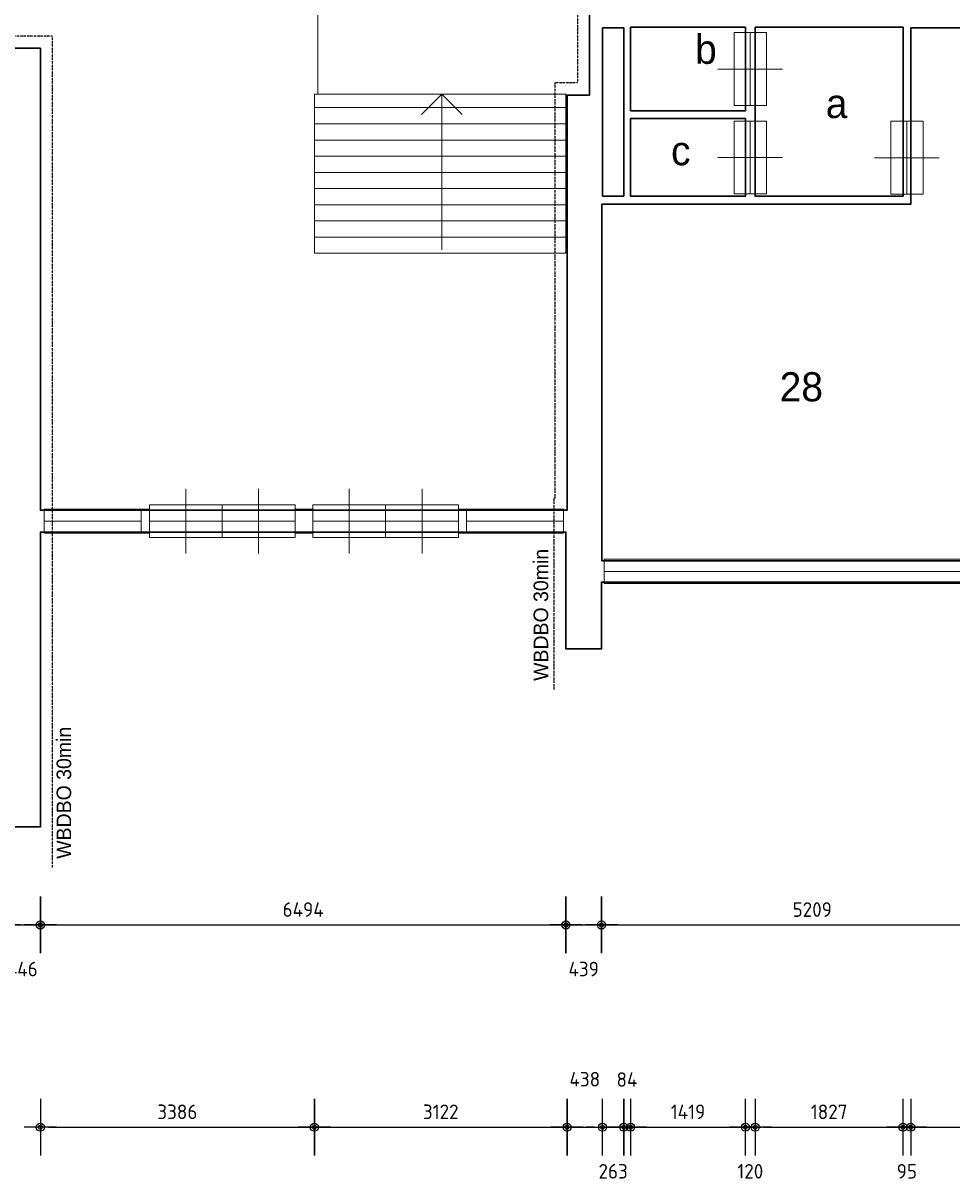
# Model space of a CAD drawing. Extents: x 362177 to 5000048, y 157834 to 733119.
# Tile 96 of 151: x 557040 to 568515, y 622897 to 637206. Entities that reach past the tile are written whole.
import ezdxf
from ezdxf.enums import TextEntityAlignment as Align

# ---------------------------------------------------------------- set-up
doc = ezdxf.new("R2010")
doc.units = 0
doc.linetypes.add('ACAD_ISO03W100', pattern=[30, 12, -18])
doc.layers.get('DEFPOINTS').update_dxf_attribs({"color": 255})
for name, color, linetype in [('A--M$1A-_F123-', 1, 'Continuous'), ('A--T$1A-_F123-_0_18MM', 1, 'Continuous'), ('X-L0_C_WBDBO', 7, 'Continuous')]:
    doc.layers.add(name, color=color, linetype=linetype)
for name, color, linetype, lineweight in [('schets', 1, 'Continuous', 0), ('X-L21_C_buitenwanden', 7, 'Continuous', 30), ('X-L24_C_trappen hellingen', 1, 'Continuous', 5), ('X-L28_C_eiland bouwlaag', 7, 'Continuous', 30), ('X-L31_C_buitenwandopening', 1, 'Continuous', 5), ('X-L32_C_binnenwandopeningen', 3, 'Continuous', 5), ('X-T22_C_ruimtelabel', 7, 'Continuous', 5)]:
    doc.layers.add(name, color=color, linetype=linetype, lineweight=lineweight)
doc.styles.add('ALFA-0_18', font='iso3098.shx', dxfattribs={"height": 180})
doc.dimstyles.new('ALFA-0_18', dxfattribs={"dimscale": 100, "dimtxt": 0.18, "dimasz": 1, "dimexe": 1.25, "dimexo": 0.625, "dimgap": 1, "dimtad": 1, "dimdec": 0, "dimzin": 0, "dimdsep": 46, "dimtxsty": 'ALFA-0_18', "dimblk": 'diminfradot', "dimblk1": 'diminfradot', "dimblk2": 'diminfradot', "dimsah": 1, "dimcen": 2.5, "dimse1": 1, "dimse2": 1, "dimclrd": 141, "dimclrt": 1, "dimadec": 0, "dimazin": 0, "dimtfac": 1, "dimtmove": 2, "dimatfit": 3, "dimldrblk": 'diminfrapyl', "dimfxl": 1, "dimtolj": 1, "dimtzin": 0, "dimarcsym": 0})

# ---------------------------------------------------------------- blocks, each defined once
blk = doc.blocks.new('204_20')
blk.add_lwpolyline([(0, 0.293), (10, 0.293), (10, -0.293), (0, -0.293)], close=True)
at = {"layer": 'schets', "color": 1, "linetype": 'Continuous', "lineweight": 0}
for p, q in [((0, -0.293), (0, 0.293)), ((10, -0.293), (10, 0.293)), ((0, 0), (10, 0))]:
    blk.add_line(p, q, dxfattribs=at)
blk = doc.blocks.new('202')
at = {"linetype": 'Continuous', "lineweight": 0}
for p, q in [((4.5, 0), (4.5, 4)), ((0, -2), (0, 2)), ((9, -2), (9, 2)), ((0, 0), (9, 0)), ((4.5, -4), (4.5, 0))]:
    blk.add_line(p, q, dxfattribs=at)
blk.add_lwpolyline([(0, 2), (9, 2), (9, -2), (0, -2)], close=True)
blk = doc.blocks.new('205_3')
blk.add_lwpolyline([(0, 2), (18, 2), (18, -2), (0, -2)], close=True)
at = {"layer": 'X-L31_C_buitenwandopening', "color": 1, "linetype": 'Continuous', "lineweight": 0}
for p, q in [((4.5, 0), (4.5, 4)), ((13.5, 0), (13.5, 4)), ((0, -2), (0, 2)), ((9, -2), (9, 2)), ((18, -2), (18, 2)), ((0, 0), (9, 0)), ((4.5, -4), (4.5, 0)), ((9, 0), (18, 0)), ((13.5, -4), (13.5, 0))]:
    blk.add_line(p, q, dxfattribs=at)
blk = doc.blocks.new('205_4')
blk.add_lwpolyline([(0, 2), (18, 2), (18, -2), (0, -2)], close=True)
at = {"layer": 'X-L31_C_buitenwandopening', "color": 1, "linetype": 'Continuous', "lineweight": 0}
for p, q in [((4.5, 0), (4.5, 4)), ((13.5, 0), (13.5, 4)), ((0, -2), (0, 2)), ((9, -2), (9, 2)), ((18, -2), (18, 2)), ((0, 0), (9, 0)), ((4.5, -4), (4.5, 0)), ((9, 0), (18, 0)), ((13.5, -4), (13.5, 0))]:
    blk.add_line(p, q, dxfattribs=at)
blk = doc.blocks.new('204_25')
at = {"layer": 'X-L31_C_buitenwandopening', "color": 1, "linetype": 'Continuous', "lineweight": 0}
for p, q in [((0, -1.25), (0, 1.25)), ((10, -1.25), (10, 1.25)), ((0, 0), (10, 0))]:
    blk.add_line(p, q, dxfattribs=at)
blk = doc.blocks.new('204_26')
at = {"layer": 'X-L31_C_buitenwandopening', "color": 1, "linetype": 'Continuous', "lineweight": 0}
for p, q in [((0, -1.25), (0, 1.25)), ((10, -1.25), (10, 1.25)), ((0, 0), (10, 0))]:
    blk.add_line(p, q, dxfattribs=at)
blk = doc.blocks.new('DEUR_1')
for points in [[(13, -1.5), (0, -1.5), (0, 1.5), (13, 1.5)], [(31, 1.5), (33.19, 1.5)], [(51.19, 1.5), (64.19, 1.5), (64.19, -1.5), (51.19, -1.5)], [(33.19, -1.5), (31, -1.5)]]:
    blk.add_lwpolyline(points)
at = {"layer": 'X-L31_C_buitenwandopening', "color": 1, "linetype": 'Continuous', "lineweight": 0}
blk.add_line((14.62, 0), (28.19, 0), dxfattribs=at)
for name, p in [('205_3', (13, 0)), ('205_4', (33.19, 0))]:
    blk.add_blockref(name, p, dxfattribs=at)
at = {"layer": 'X-L31_C_buitenwandopening', "color": 1, "linetype": 'Continuous', "lineweight": 0, "xscale": 1.200001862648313, "yscale": 1.200001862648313, "zscale": 1.200001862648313}
for name, p in [('204_25', (0, 0)), ('204_26', (52.19, 0))]:
    blk.add_blockref(name, p, dxfattribs=at)
blk = doc.blocks.new('diminfradot')
at = {"color": 0}
for p, q in [((0, -3.5), (0, 3.5)), ((-2, 0), (2, 0))]:
    blk.add_line(p, q, dxfattribs=at)
for radius in [0.5, 0.25]:
    blk.add_circle((0, 0), radius, dxfattribs=at)
blk = doc.blocks.new('*D562')
at = {"layer": 'A--M$1A-_F123-', "color": 141, "lineweight": -2, "transparency": 16777216}
blk.add_line((556907, 626060), (557153, 626060), dxfattribs=at)
at = {"layer": 'DEFPOINTS', "color": 0, "transparency": 16777216}
for p in [(556807, 628092), (557253, 627272), (557253, 626060)]:
    blk.add_point(p, dxfattribs=at)
at = {"layer": 'A--M$1A-_F123-', "color": 141, "lineweight": -2, "transparency": 16777216, "xscale": 100, "yscale": 100, "zscale": 100, "rotation": 180}
blk.add_blockref('diminfradot', (556807, 626060), dxfattribs=at)
at = {"layer": 'A--M$1A-_F123-', "color": 141, "lineweight": -2, "transparency": 16777216, "xscale": 100, "yscale": 100, "zscale": 100}
blk.add_blockref('diminfradot', (557253, 626060), dxfattribs=at)
at = {"layer": 'A--M$1A-_F123-', "color": 1, "transparency": 16777216, "insert": (557030, 625515), "char_height": 180, "attachment_point": 5, "style": 'ALFA-0_18'}
blk.add_mtext('\\A1;446', dxfattribs=at)
blk = doc.blocks.new('diminfrapyl')
at = {"color": 0}
blk.add_solid([(0, 0), (-4, 0.7), (-4, -0.7)], dxfattribs=at)
blk = doc.blocks.new('*D563')
at = {"layer": 'A--M$1A-_F123-', "color": 141, "lineweight": -2, "transparency": 16777216}
blk.add_line((557353, 626060), (563647, 626060), dxfattribs=at)
at = {"layer": 'DEFPOINTS', "color": 0, "transparency": 16777216}
for p in [(563747, 629471), (557253, 627272), (563747, 626060)]:
    blk.add_point(p, dxfattribs=at)
at = {"layer": 'A--M$1A-_F123-', "color": 141, "lineweight": -2, "transparency": 16777216, "xscale": 100, "yscale": 100, "zscale": 100, "rotation": 180}
blk.add_blockref('diminfradot', (557253, 626060), dxfattribs=at)
at = {"layer": 'A--M$1A-_F123-', "color": 141, "lineweight": -2, "transparency": 16777216, "xscale": 100, "yscale": 100, "zscale": 100}
blk.add_blockref('diminfradot', (563747, 626060), dxfattribs=at)
at = {"layer": 'A--M$1A-_F123-', "color": 1, "transparency": 16777216, "insert": (560500, 626250), "char_height": 180, "attachment_point": 5, "style": 'ALFA-0_18'}
blk.add_mtext('\\A1;6494', dxfattribs=at)
blk = doc.blocks.new('*D564')
at = {"layer": 'A--M$1A-_F123-', "color": 141, "lineweight": -2, "transparency": 16777216}
blk.add_line((563847, 626060), (564086, 626060), dxfattribs=at)
at = {"layer": 'DEFPOINTS', "color": 0, "transparency": 16777216}
for p in [(564186, 630297), (563747, 629471), (564186, 626060)]:
    blk.add_point(p, dxfattribs=at)
at = {"layer": 'A--M$1A-_F123-', "color": 141, "lineweight": -2, "transparency": 16777216, "xscale": 100, "yscale": 100, "zscale": 100, "rotation": 180}
blk.add_blockref('diminfradot', (563747, 626060), dxfattribs=at)
at = {"layer": 'A--M$1A-_F123-', "color": 141, "lineweight": -2, "transparency": 16777216, "xscale": 100, "yscale": 100, "zscale": 100}
blk.add_blockref('diminfradot', (564186, 626060), dxfattribs=at)
at = {"layer": 'A--M$1A-_F123-', "color": 1, "transparency": 16777216, "insert": (563966.5, 625515), "char_height": 180, "attachment_point": 5, "style": 'ALFA-0_18'}
blk.add_mtext('\\A1;439', dxfattribs=at)
blk = doc.blocks.new('*D565')
at = {"layer": 'A--M$1A-_F123-', "color": 141, "lineweight": -2, "transparency": 16777216}
blk.add_line((564286, 626060), (569295, 626060), dxfattribs=at)
at = {"layer": 'DEFPOINTS', "color": 0, "transparency": 16777216}
for p in [(569395, 630562), (564186, 630297), (569395, 626060)]:
    blk.add_point(p, dxfattribs=at)
at = {"layer": 'A--M$1A-_F123-', "color": 141, "lineweight": -2, "transparency": 16777216, "xscale": 100, "yscale": 100, "zscale": 100, "rotation": 180}
blk.add_blockref('diminfradot', (564186, 626060), dxfattribs=at)
at = {"layer": 'A--M$1A-_F123-', "color": 141, "lineweight": -2, "transparency": 16777216, "xscale": 100, "yscale": 100, "zscale": 100}
blk.add_blockref('diminfradot', (569395, 626060), dxfattribs=at)
at = {"layer": 'A--M$1A-_F123-', "color": 1, "transparency": 16777216, "insert": (566790.5, 626250), "char_height": 180, "attachment_point": 5, "style": 'ALFA-0_18'}
blk.add_mtext('\\A1;5209', dxfattribs=at)
blk = doc.blocks.new('*D590')
at = {"layer": 'A--M$1A-_F123-', "color": 141, "lineweight": -2, "transparency": 16777216}
blk.add_line((557353, 623560), (560539, 623560), dxfattribs=at)
at = {"layer": 'DEFPOINTS', "color": 0, "transparency": 16777216}
for p in [(557253, 636896), (560639, 636329), (560639, 623560)]:
    blk.add_point(p, dxfattribs=at)
at = {"layer": 'A--M$1A-_F123-', "color": 141, "lineweight": -2, "transparency": 16777216, "xscale": 100, "yscale": 100, "zscale": 100, "rotation": 180}
blk.add_blockref('diminfradot', (557253, 623560), dxfattribs=at)
at = {"layer": 'A--M$1A-_F123-', "color": 141, "lineweight": -2, "transparency": 16777216, "xscale": 100, "yscale": 100, "zscale": 100}
blk.add_blockref('diminfradot', (560639, 623560), dxfattribs=at)
at = {"layer": 'A--M$1A-_F123-', "color": 1, "transparency": 16777216, "insert": (558946, 623750), "char_height": 180, "attachment_point": 5, "style": 'ALFA-0_18'}
blk.add_mtext('\\A1;3386', dxfattribs=at)
blk = doc.blocks.new('*D591')
at = {"layer": 'A--M$1A-_F123-', "color": 141, "lineweight": -2, "transparency": 16777216}
blk.add_line((560739, 623560), (563661, 623560), dxfattribs=at)
at = {"layer": 'DEFPOINTS', "color": 0, "transparency": 16777216}
for p in [(560639, 636329), (563761, 636317), (563761, 623560)]:
    blk.add_point(p, dxfattribs=at)
at = {"layer": 'A--M$1A-_F123-', "color": 141, "lineweight": -2, "transparency": 16777216, "xscale": 100, "yscale": 100, "zscale": 100, "rotation": 180}
blk.add_blockref('diminfradot', (560639, 623560), dxfattribs=at)
at = {"layer": 'A--M$1A-_F123-', "color": 141, "lineweight": -2, "transparency": 16777216, "xscale": 100, "yscale": 100, "zscale": 100}
blk.add_blockref('diminfradot', (563761, 623560), dxfattribs=at)
at = {"layer": 'A--M$1A-_F123-', "color": 1, "transparency": 16777216, "insert": (562200, 623750), "char_height": 180, "attachment_point": 5, "style": 'ALFA-0_18'}
blk.add_mtext('\\A1;3122', dxfattribs=at)
blk = doc.blocks.new('*D669')
at = {"layer": 'A--T$1A-_F123-_0_18MM', "color": 141, "lineweight": -2, "transparency": 16777216}
for p, q in [((564099, 623560), (563999, 623560)), ((564199, 623560), (564462, 623560)), ((564562, 623560), (564662, 623560))]:
    blk.add_line(p, q, dxfattribs=at)
at = {"layer": 'DEFPOINTS', "color": 0, "transparency": 16777216}
for p in [(564199, 635069), (564462, 635069), (564462, 623560)]:
    blk.add_point(p, dxfattribs=at)
at = {"layer": 'A--T$1A-_F123-_0_18MM', "color": 141, "lineweight": -2, "transparency": 16777216, "xscale": 100, "yscale": 100, "zscale": 100}
blk.add_blockref('diminfradot', (564199, 623560), dxfattribs=at)
at = {"layer": 'A--T$1A-_F123-_0_18MM', "color": 141, "lineweight": -2, "transparency": 16777216, "xscale": 100, "yscale": 100, "zscale": 100, "rotation": 180}
blk.add_blockref('diminfradot', (564462, 623560), dxfattribs=at)
at = {"layer": 'A--T$1A-_F123-_0_18MM', "color": 1, "transparency": 16777216, "insert": (564330.5, 623015), "char_height": 180, "attachment_point": 5, "style": 'ALFA-0_18'}
blk.add_mtext('\\A1;263', dxfattribs=at)
blk = doc.blocks.new('*D670')
at = {"layer": 'A--T$1A-_F123-_0_18MM', "color": 141, "lineweight": -2, "transparency": 16777216}
for p, q in [((564362, 623560), (564262, 623560)), ((564462, 623560), (564546, 623560)), ((564646, 623560), (564746, 623560))]:
    blk.add_line(p, q, dxfattribs=at)
at = {"layer": 'DEFPOINTS', "color": 0, "transparency": 16777216}
for p in [(564462, 635069), (564546, 635066), (564546, 623560)]:
    blk.add_point(p, dxfattribs=at)
at = {"layer": 'A--T$1A-_F123-_0_18MM', "color": 141, "lineweight": -2, "transparency": 16777216, "xscale": 100, "yscale": 100, "zscale": 100}
blk.add_blockref('diminfradot', (564462, 623560), dxfattribs=at)
at = {"layer": 'A--T$1A-_F123-_0_18MM', "color": 141, "lineweight": -2, "transparency": 16777216, "xscale": 100, "yscale": 100, "zscale": 100, "rotation": 180}
blk.add_blockref('diminfradot', (564546, 623560), dxfattribs=at)
at = {"layer": 'A--T$1A-_F123-_0_18MM', "color": 1, "transparency": 16777216, "insert": (564501, 624149), "char_height": 180, "attachment_point": 5, "style": 'ALFA-0_18'}
blk.add_mtext('\\A1;84', dxfattribs=at)
blk = doc.blocks.new('*D671')
at = {"layer": 'A--T$1A-_F123-_0_18MM', "color": 141, "lineweight": -2, "transparency": 16777216}
blk.add_line((564646, 623560), (565865, 623560), dxfattribs=at)
at = {"layer": 'DEFPOINTS', "color": 0, "transparency": 16777216}
for p in [(564546, 635066), (565965, 635066), (565965, 623560)]:
    blk.add_point(p, dxfattribs=at)
at = {"layer": 'A--T$1A-_F123-_0_18MM', "color": 141, "lineweight": -2, "transparency": 16777216, "xscale": 100, "yscale": 100, "zscale": 100, "rotation": 180}
blk.add_blockref('diminfradot', (564546, 623560), dxfattribs=at)
at = {"layer": 'A--T$1A-_F123-_0_18MM', "color": 141, "lineweight": -2, "transparency": 16777216, "xscale": 100, "yscale": 100, "zscale": 100}
blk.add_blockref('diminfradot', (565965, 623560), dxfattribs=at)
at = {"layer": 'A--T$1A-_F123-_0_18MM', "color": 1, "transparency": 16777216, "insert": (565255.5, 623750), "char_height": 180, "attachment_point": 5, "style": 'ALFA-0_18'}
blk.add_mtext('\\A1;1419', dxfattribs=at)
blk = doc.blocks.new('*D672')
at = {"layer": 'A--T$1A-_F123-_0_18MM', "color": 141, "lineweight": -2, "transparency": 16777216}
for p, q in [((565865, 623560), (565765, 623560)), ((565965, 623560), (566085, 623560)), ((566185, 623560), (566285, 623560))]:
    blk.add_line(p, q, dxfattribs=at)
at = {"layer": 'DEFPOINTS', "color": 0, "transparency": 16777216}
for p in [(565965, 635066), (566085, 635066), (566085, 623560)]:
    blk.add_point(p, dxfattribs=at)
at = {"layer": 'A--T$1A-_F123-_0_18MM', "color": 141, "lineweight": -2, "transparency": 16777216, "xscale": 100, "yscale": 100, "zscale": 100}
blk.add_blockref('diminfradot', (565965, 623560), dxfattribs=at)
at = {"layer": 'A--T$1A-_F123-_0_18MM', "color": 141, "lineweight": -2, "transparency": 16777216, "xscale": 100, "yscale": 100, "zscale": 100, "rotation": 180}
blk.add_blockref('diminfradot', (566085, 623560), dxfattribs=at)
at = {"layer": 'A--T$1A-_F123-_0_18MM', "color": 1, "transparency": 16777216, "insert": (566025, 623015), "char_height": 180, "attachment_point": 5, "style": 'ALFA-0_18'}
blk.add_mtext('\\A1;120', dxfattribs=at)
blk = doc.blocks.new('*D673')
at = {"layer": 'A--T$1A-_F123-_0_18MM', "color": 141, "lineweight": -2, "transparency": 16777216}
blk.add_line((566185, 623560), (567812, 623560), dxfattribs=at)
at = {"layer": 'DEFPOINTS', "color": 0, "transparency": 16777216}
for p in [(566085, 635066), (567912, 635066), (567912, 623560)]:
    blk.add_point(p, dxfattribs=at)
at = {"layer": 'A--T$1A-_F123-_0_18MM', "color": 141, "lineweight": -2, "transparency": 16777216, "xscale": 100, "yscale": 100, "zscale": 100, "rotation": 180}
blk.add_blockref('diminfradot', (566085, 623560), dxfattribs=at)
at = {"layer": 'A--T$1A-_F123-_0_18MM', "color": 141, "lineweight": -2, "transparency": 16777216, "xscale": 100, "yscale": 100, "zscale": 100}
blk.add_blockref('diminfradot', (567912, 623560), dxfattribs=at)
at = {"layer": 'A--T$1A-_F123-_0_18MM', "color": 1, "transparency": 16777216, "insert": (566998.5, 623750), "char_height": 180, "attachment_point": 5, "style": 'ALFA-0_18'}
blk.add_mtext('\\A1;1827', dxfattribs=at)
blk = doc.blocks.new('*D674')
at = {"layer": 'A--T$1A-_F123-_0_18MM', "color": 141, "lineweight": -2, "transparency": 16777216}
for p, q in [((567812, 623560), (567712, 623560)), ((567912, 623560), (568007, 623560)), ((568107, 623560), (568207, 623560))]:
    blk.add_line(p, q, dxfattribs=at)
at = {"layer": 'DEFPOINTS', "color": 0, "transparency": 16777216}
for p in [(567912, 635066), (568007, 634969), (568007, 623560)]:
    blk.add_point(p, dxfattribs=at)
at = {"layer": 'A--T$1A-_F123-_0_18MM', "color": 141, "lineweight": -2, "transparency": 16777216, "xscale": 100, "yscale": 100, "zscale": 100}
blk.add_blockref('diminfradot', (567912, 623560), dxfattribs=at)
at = {"layer": 'A--T$1A-_F123-_0_18MM', "color": 141, "lineweight": -2, "transparency": 16777216, "xscale": 100, "yscale": 100, "zscale": 100, "rotation": 180}
blk.add_blockref('diminfradot', (568007, 623560), dxfattribs=at)
at = {"layer": 'A--T$1A-_F123-_0_18MM', "color": 1, "transparency": 16777216, "insert": (567959.5, 623015), "char_height": 180, "attachment_point": 5, "style": 'ALFA-0_18'}
blk.add_mtext('\\A1;95', dxfattribs=at)
blk = doc.blocks.new('*D675')
at = {"layer": 'A--T$1A-_F123-_0_18MM', "color": 141, "lineweight": -2, "transparency": 16777216}
blk.add_line((568107, 623560), (569939, 623560), dxfattribs=at)
at = {"layer": 'DEFPOINTS', "color": 0, "transparency": 16777216}
for p in [(570039, 635068), (568007, 634969), (570039, 623560)]:
    blk.add_point(p, dxfattribs=at)
at = {"layer": 'A--T$1A-_F123-_0_18MM', "color": 141, "lineweight": -2, "transparency": 16777216, "xscale": 100, "yscale": 100, "zscale": 100, "rotation": 180}
blk.add_blockref('diminfradot', (568007, 623560), dxfattribs=at)
at = {"layer": 'A--T$1A-_F123-_0_18MM', "color": 141, "lineweight": -2, "transparency": 16777216, "xscale": 100, "yscale": 100, "zscale": 100}
blk.add_blockref('diminfradot', (570039, 623560), dxfattribs=at)
at = {"layer": 'A--T$1A-_F123-_0_18MM', "color": 1, "transparency": 16777216, "insert": (569023, 623750), "char_height": 180, "attachment_point": 5, "style": 'ALFA-0_18'}
blk.add_mtext('\\A1;2032', dxfattribs=at)
blk = doc.blocks.new('*D687')
at = {"layer": 'A--T$1A-_F123-_0_18MM', "color": 141, "lineweight": -2, "transparency": 16777216}
blk.add_line((563861, 623560), (564099, 623560), dxfattribs=at)
at = {"layer": 'DEFPOINTS', "color": 0, "transparency": 16777216}
for p in [(564199, 635069), (563761, 631186), (564199, 623560)]:
    blk.add_point(p, dxfattribs=at)
at = {"layer": 'A--T$1A-_F123-_0_18MM', "color": 141, "lineweight": -2, "transparency": 16777216, "xscale": 100, "yscale": 100, "zscale": 100, "rotation": 180}
blk.add_blockref('diminfradot', (563761, 623560), dxfattribs=at)
at = {"layer": 'A--T$1A-_F123-_0_18MM', "color": 141, "lineweight": -2, "transparency": 16777216, "xscale": 100, "yscale": 100, "zscale": 100}
blk.add_blockref('diminfradot', (564199, 623560), dxfattribs=at)
at = {"layer": 'A--T$1A-_F123-_0_18MM', "color": 1, "transparency": 16777216, "insert": (563980, 624153), "char_height": 180, "attachment_point": 5, "style": 'ALFA-0_18'}
blk.add_mtext('\\A1;438', dxfattribs=at)
blk = doc.blocks.new('*D740')
at = {"layer": 'A--T$1A-_F123-_0_18MM', "color": 141, "lineweight": -2, "transparency": 16777216}
blk.add_line((581740, 628462), (581740, 634938), dxfattribs=at)
at = {"layer": 'DEFPOINTS', "color": 0, "transparency": 16777216}
for p in [(532326, 635038), (581740, 635038), (532326, 628362)]:
    blk.add_point(p, dxfattribs=at)
at = {"layer": 'A--T$1A-_F123-_0_18MM', "color": 141, "lineweight": -2, "transparency": 16777216, "xscale": 100, "yscale": 100, "zscale": 100}
for p, rotation in [((581740, 635038), 90), ((581740, 628362), 270)]:
    blk.add_blockref('diminfradot', p, dxfattribs=dict(at, rotation=rotation))
at = {"layer": 'A--T$1A-_F123-_0_18MM', "color": 1, "transparency": 16777216, "insert": (581550, 631700), "char_height": 180, "attachment_point": 5, "rotation": 90, "style": 'ALFA-0_18'}
blk.add_mtext('\\A1;6676', dxfattribs=at)
blk = doc.blocks.new('*D741')
at = {"layer": 'A--T$1A-_F123-_0_18MM', "color": 141, "lineweight": -2, "transparency": 16777216}
for p, q in [((581740, 635270), (581740, 635370)), ((581740, 635038), (581740, 635170)), ((581740, 634938), (581740, 634838))]:
    blk.add_line(p, q, dxfattribs=at)
at = {"layer": 'DEFPOINTS', "color": 0, "transparency": 16777216}
for p in [(532329, 635170), (581740, 635170), (532326, 635038)]:
    blk.add_point(p, dxfattribs=at)
at = {"layer": 'A--T$1A-_F123-_0_18MM', "color": 141, "lineweight": -2, "transparency": 16777216, "xscale": 100, "yscale": 100, "zscale": 100}
for p, rotation in [((581740, 635170), 270), ((581740, 635038), 90)]:
    blk.add_blockref('diminfradot', p, dxfattribs=dict(at, rotation=rotation))
at = {"layer": 'A--T$1A-_F123-_0_18MM', "color": 1, "transparency": 16777216, "insert": (582285, 635104), "char_height": 180, "attachment_point": 5, "rotation": 90, "style": 'ALFA-0_18'}
blk.add_mtext('\\A1;132', dxfattribs=at)
blk = doc.blocks.new('*D742')
at = {"layer": 'A--T$1A-_F123-_0_18MM', "color": 141, "lineweight": -2, "transparency": 16777216}
blk.add_line((581740, 635270), (581740, 635507), dxfattribs=at)
at = {"layer": 'DEFPOINTS', "color": 0, "transparency": 16777216}
for p in [(532032, 635607), (581740, 635607), (532329, 635170)]:
    blk.add_point(p, dxfattribs=at)
at = {"layer": 'A--T$1A-_F123-_0_18MM', "color": 141, "lineweight": -2, "transparency": 16777216, "xscale": 100, "yscale": 100, "zscale": 100}
for p, rotation in [((581740, 635607), 90), ((581740, 635170), 270)]:
    blk.add_blockref('diminfradot', p, dxfattribs=dict(at, rotation=rotation))
at = {"layer": 'A--T$1A-_F123-_0_18MM', "color": 1, "transparency": 16777216, "insert": (582285, 635388.5), "char_height": 180, "attachment_point": 5, "rotation": 90, "style": 'ALFA-0_18'}
blk.add_mtext('\\A1;437', dxfattribs=at)
blk = doc.blocks.new('*D743')
at = {"layer": 'A--T$1A-_F123-_0_18MM', "color": 141, "lineweight": -2, "transparency": 16777216}
for p, q in [((581740, 635818), (581740, 635918)), ((581740, 635607), (581740, 635718)), ((581740, 635507), (581740, 635407))]:
    blk.add_line(p, q, dxfattribs=at)
at = {"layer": 'DEFPOINTS', "color": 0, "transparency": 16777216}
for p in [(531908, 635718), (581740, 635718), (532032, 635607)]:
    blk.add_point(p, dxfattribs=at)
at = {"layer": 'A--T$1A-_F123-_0_18MM', "color": 141, "lineweight": -2, "transparency": 16777216, "xscale": 100, "yscale": 100, "zscale": 100}
for p, rotation in [((581740, 635718), 270), ((581740, 635607), 90)]:
    blk.add_blockref('diminfradot', p, dxfattribs=dict(at, rotation=rotation))
at = {"layer": 'A--T$1A-_F123-_0_18MM', "color": 1, "transparency": 16777216, "insert": (582285, 635662.5), "char_height": 180, "attachment_point": 5, "rotation": 90, "style": 'ALFA-0_18'}
blk.add_mtext('\\A1;111', dxfattribs=at)
blk = doc.blocks.new('*D744')
at = {"layer": 'A--T$1A-_F123-_0_18MM', "color": 141, "lineweight": -2, "transparency": 16777216}
blk.add_line((581740, 635818), (581740, 636500), dxfattribs=at)
at = {"layer": 'DEFPOINTS', "color": 0, "transparency": 16777216}
for p in [(531908, 636600), (581740, 636600), (531908, 635718)]:
    blk.add_point(p, dxfattribs=at)
at = {"layer": 'A--T$1A-_F123-_0_18MM', "color": 141, "lineweight": -2, "transparency": 16777216, "xscale": 100, "yscale": 100, "zscale": 100}
for p, rotation in [((581740, 636600), 90), ((581740, 635718), 270)]:
    blk.add_blockref('diminfradot', p, dxfattribs=dict(at, rotation=rotation))
at = {"layer": 'A--T$1A-_F123-_0_18MM', "color": 1, "transparency": 16777216, "insert": (581550, 636159), "char_height": 180, "attachment_point": 5, "rotation": 90, "style": 'ALFA-0_18'}
blk.add_mtext('\\A1;882', dxfattribs=at)
blk = doc.blocks.new('*D745')
at = {"layer": 'A--T$1A-_F123-_0_18MM', "color": 141, "lineweight": -2, "transparency": 16777216}
for p, q in [((581740, 636815), (581740, 636915)), ((581740, 636600), (581740, 636715)), ((581740, 636500), (581740, 636400))]:
    blk.add_line(p, q, dxfattribs=at)
at = {"layer": 'DEFPOINTS', "color": 0, "transparency": 16777216}
for p in [(529069, 636715), (581740, 636715), (531908, 636600)]:
    blk.add_point(p, dxfattribs=at)
at = {"layer": 'A--T$1A-_F123-_0_18MM', "color": 141, "lineweight": -2, "transparency": 16777216, "xscale": 100, "yscale": 100, "zscale": 100}
for p, rotation in [((581740, 636715), 270), ((581740, 636600), 90)]:
    blk.add_blockref('diminfradot', p, dxfattribs=dict(at, rotation=rotation))
at = {"layer": 'A--T$1A-_F123-_0_18MM', "color": 1, "transparency": 16777216, "insert": (582285, 636657.5), "char_height": 180, "attachment_point": 5, "rotation": 90, "style": 'ALFA-0_18'}
blk.add_mtext('\\A1;115', dxfattribs=at)
blk = doc.blocks.new('*D746')
at = {"layer": 'A--T$1A-_F123-_0_18MM', "color": 141, "lineweight": -2, "transparency": 16777216}
blk.add_line((581740, 636815), (581740, 638905), dxfattribs=at)
at = {"layer": 'DEFPOINTS', "color": 0, "transparency": 16777216}
for p in [(532329, 639005), (581740, 639005), (529069, 636715)]:
    blk.add_point(p, dxfattribs=at)
at = {"layer": 'A--T$1A-_F123-_0_18MM', "color": 141, "lineweight": -2, "transparency": 16777216, "xscale": 100, "yscale": 100, "zscale": 100}
for p, rotation in [((581740, 639005), 90), ((581740, 636715), 270)]:
    blk.add_blockref('diminfradot', p, dxfattribs=dict(at, rotation=rotation))
at = {"layer": 'A--T$1A-_F123-_0_18MM', "color": 1, "transparency": 16777216, "insert": (581550, 637860), "char_height": 180, "attachment_point": 5, "rotation": 90, "style": 'ALFA-0_18'}
blk.add_mtext('\\A1;2290', dxfattribs=at)
blk = doc.blocks.new('*D759')
at = {"layer": 'A--T$1A-_F123-_0_18MM', "color": 141, "lineweight": -2, "transparency": 16777216}
blk.add_line((582990, 638409), (582990, 637317), dxfattribs=at)
at = {"layer": 'DEFPOINTS', "color": 0, "transparency": 16777216}
for p in [(535775, 638509), (535770, 637217), (582990, 637217)]:
    blk.add_point(p, dxfattribs=at)
at = {"layer": 'A--T$1A-_F123-_0_18MM', "color": 141, "lineweight": -2, "transparency": 16777216, "xscale": 100, "yscale": 100, "zscale": 100}
for p, rotation in [((582990, 638509), 90), ((582990, 637217), 270)]:
    blk.add_blockref('diminfradot', p, dxfattribs=dict(at, rotation=rotation))
at = {"layer": 'A--T$1A-_F123-_0_18MM', "color": 1, "transparency": 16777216, "insert": (582800, 637863), "char_height": 180, "attachment_point": 5, "rotation": 90, "style": 'ALFA-0_18'}
blk.add_mtext('\\A1;1292', dxfattribs=at)

msp = doc.modelspace()

# ---------------------------------------------------------------- linework, layer by layer
at = {"layer": 'X-L0_C_WBDBO', "color": 160, "linetype": 'ACAD_ISO03W100', "ltscale": 0.25, "flags": 128}
for points in [[(557403, 626772), (557403, 637046), (555872, 637046), (555872, 638847), (557414, 638847), (557414, 645213), (557403, 645213), (557403, 649202)], [(563597, 647058), (563597, 639592), (563889, 639592), (563889, 636467), (563611, 636467), (563611, 631336), (563597, 631336), (563597, 628971)]]:
    msp.add_lwpolyline(points, dxfattribs=at)
at = {"layer": 'X-L21_C_buitenwanden'}
msp.add_lwpolyline([(556807, 627272), (557253, 627272), (557253, 630916), (563747, 630916), (563747, 629471), (564186, 629471), (564186, 630297), (580087, 630297), (580087, 629471), (580490, 629471), (580490, 646558), (580490, 646558), (580490, 646558), (580087, 646558), (580087, 645716), (564186, 645716), (564186, 646558), (563747, 646558), (563747, 645063), (557253, 645063), (557253, 648702), (556807, 648702)], dxfattribs=at)
at = {"layer": 'X-L24_C_trappen hellingen'}
for p, q in [((560683, 636329), (560683, 640001)), ((562214, 636329), (561964, 636079)), ((562214, 634406), (562214, 636329)), ((562464, 636079), (562214, 636329)), ((560639, 636162), (563745, 636162)), ((560639, 635962), (563745, 635962)), ((560639, 635762), (563745, 635762)), ((560639, 635562), (563745, 635562)), ((560639, 635362), (563745, 635362)), ((560639, 635162), (563745, 635162)), ((560639, 634962), (563745, 634962)), ((560639, 634762), (563745, 634762)), ((560639, 634562), (563745, 634562)), ((560639, 634362), (563745, 634362))]:
    msp.add_line(p, q, dxfattribs=at)
at = {"layer": 'X-L24_C_trappen hellingen', "flags": 128}
msp.add_lwpolyline([(560639, 634362), (563745, 634362), (563745, 636329), (560639, 636329)], close=True, dxfattribs=at)
at = {"layer": 'X-L28_C_eiland bouwlaag'}
msp.add_lwpolyline([(564039, 637623), (564039, 636317), (563761, 636317), (563761, 631186), (557253, 631186), (557253, 636896), (555722, 636896), (555722, 637047)], dxfattribs=at)
for points in [[(570039, 637148), (568007, 637148), (568007, 634969), (564191, 634969), (564191, 630562), (569395, 630562), (569395, 635068), (570039, 635068)], [(564199, 637150), (564462, 637150), (564462, 635069), (564199, 635069)], [(565965, 637156), (564546, 637156), (564546, 636123), (565965, 636123)], [(567912, 637156), (566085, 637156), (566085, 637156), (566085, 635066), (567912, 635066)], [(565965, 636027), (564546, 636027), (564546, 635066), (565965, 635066)]]:
    msp.add_lwpolyline(points, close=True, dxfattribs=at)

# ---------------------------------------------------------------- block references
at = {"layer": 'X-L31_C_buitenwandopening', "linetype": 'Continuous', "lineweight": 0, "xscale": 100, "yscale": 100, "zscale": 100}
msp.add_blockref('DEUR_1', (557300, 631051), dxfattribs=at)
at = {"layer": 'X-L31_C_buitenwandopening', "linetype": 'Continuous', "lineweight": 0, "extrusion": (0, 0, -1), "xscale": 512.5849833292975, "yscale": 512.5849833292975, "zscale": 512.5849833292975}
msp.add_blockref('204_20', (-569345, 630429), dxfattribs=at)
at = {"layer": 'X-L32_C_binnenwandopeningen', "linetype": 'Continuous', "lineweight": 0, "xscale": 100, "yscale": 100, "zscale": 100, "rotation": 90}
for p in [(566025, 636189), (566025, 635097), (567960, 635093)]:
    msp.add_blockref('202', p, dxfattribs=at)

# ---------------------------------------------------------------- texts
at = {"layer": 'X-T22_C_ruimtelabel'}
for s, p in [('b', (565343, 636884)), ('a', (566958, 636213)), ('c', (565046, 635630)), ('28', (566388, 632712))]:
    msp.add_text(s, height=360, dxfattribs=at).set_placement(p, align=Align.MIDDLE_LEFT)
for p in [(563437.6, 629892.2), (557543.6, 627693.2)]:
    msp.add_text('WBDBO 30min', height=180, rotation=90, dxfattribs=at).set_placement(p, align=Align.MIDDLE_CENTER)

# ---------------------------------------------------------------- dimensions: what is measured, and where the dimension line sits
at = {"layer": 'A--M$1A-_F123-'}
for base, p1, p2, picture, middle in [((560639, 623560), (557253, 636896), (560639, 636329), '*D590', (558946, 623750)), ((563761, 623560), (560639, 636329), (563761, 636317), '*D591', (562200, 623750))]:
    dim = msp.add_linear_dim(base=base, p1=p1, p2=p2, dimstyle='ALFA-0_18', dxfattribs=at)
    dim.commit()
    dim.dimension.update_dxf_attribs({"geometry": picture, "text_midpoint": middle})
for base, p1, p2, picture, middle in [((569395, 626060), (564186, 630297), (569395, 630562), '*D565', (566790.5, 626250)), ((564186, 626060), (563747, 629471), (564186, 630297), '*D564', (563966.5, 625515)), ((563747, 626060), (557253, 627272), (563747, 629471), '*D563', (560500, 626250)), ((557253, 626060), (556807, 628092), (557253, 627272), '*D562', (557030, 625515))]:
    dim = msp.add_linear_dim(base=base, p1=p1, p2=p2, dimstyle='ALFA-0_18', override={"dimclrd": 141}, dxfattribs=at)
    dim.commit()
    dim.dimension.update_dxf_attribs({"geometry": picture, "text_midpoint": middle})
at = {"layer": 'A--T$1A-_F123-_0_18MM'}
for base, p1, p2, picture, middle in [((581740, 639005), (529069, 636715), (532329, 639005), '*D746', (581550, 637860)), ((582990, 637217), (535775, 638509), (535770, 637217), '*D759', (582800, 637863)), ((581740, 636715), (531908, 636600), (529069, 636715), '*D745', (582285, 636657.5)), ((581740, 636600), (531908, 635718), (531908, 636600), '*D744', (581550, 636159)), ((581740, 635718), (532032, 635607), (531908, 635718), '*D743', (582285, 635662.5)), ((581740, 635607), (532329, 635170), (532032, 635607), '*D742', (582285, 635388.5)), ((581740, 635170), (532326, 635038), (532329, 635170), '*D741', (582285, 635104)), ((581740, 635038), (532326, 628362), (532326, 635038), '*D740', (581550, 631700))]:
    dim = msp.add_linear_dim(base=base, p1=p1, p2=p2, angle=90, dimstyle='ALFA-0_18', dxfattribs=at)
    dim.commit()
    dim.dimension.update_dxf_attribs({"geometry": picture, "text_midpoint": middle})
for base, p1, p2, picture, middle in [((564199, 623560), (563761, 631186), (564199, 635069), '*D687', (563980, 624152.5)), ((564546, 623560), (564462, 635069), (564546, 635066), '*D670', (564500.5, 624148.7))]:
    dim = msp.add_linear_dim(base=base, p1=p1, p2=p2, dimstyle='ALFA-0_18', dxfattribs=at)
    dim.commit()
    dim.dimension.update_dxf_attribs({"geometry": picture, "text_midpoint": middle, "dimtype": 160})
for base, p1, p2, picture, middle in [((564462, 623560), (564199, 635069), (564462, 635069), '*D669', (564330.5, 623015)), ((565965, 623560), (564546, 635066), (565965, 635066), '*D671', (565255.5, 623750)), ((566085, 623560), (565965, 635066), (566085, 635066), '*D672', (566025, 623015)), ((567912, 623560), (566085, 635066), (567912, 635066), '*D673', (566998.5, 623750)), ((568007, 623560), (567912, 635066), (568007, 634969), '*D674', (567959.5, 623015)), ((570039, 623560), (568007, 634969), (570039, 635068), '*D675', (569023, 623750))]:
    dim = msp.add_linear_dim(base=base, p1=p1, p2=p2, dimstyle='ALFA-0_18', dxfattribs=at)
    dim.commit()
    dim.dimension.update_dxf_attribs({"geometry": picture, "text_midpoint": middle})

doc.saveas('drawing.dxf')
